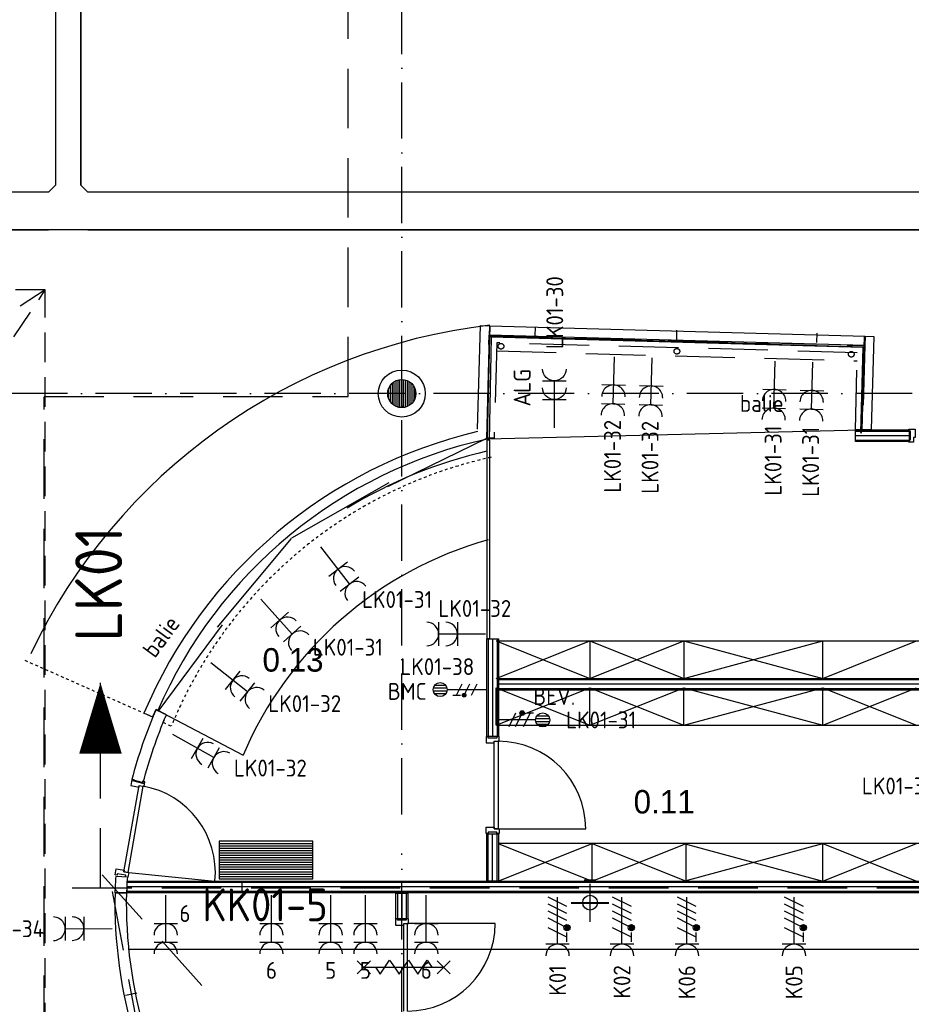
# Model space of a CAD drawing. Header units: millimetres. Extents: x 90707 to 259985, y -1262 to 84291.
# Tile 32 of 75: x 170076 to 179574, y 27899 to 38393. Entities that reach past the tile are written whole.
import ezdxf
from ezdxf.enums import TextEntityAlignment as Align

# ---------------------------------------------------------------- set-up
doc = ezdxf.new("R2010")
doc.units = ezdxf.units.MM
doc.header["$LTSCALE"] = 100
for name, pattern in [('B-SL0', [100000000.0, 0, -100000000.0]), ('DASHDOT', [9, 6, -1.5, 0, -1.5]), ('DASHED', [3, 1.5, -1.5]), ('HIDDEN', [9.525, 6.35, -3.175]), ('HIDDEN2', [4.7625, 3.175, -1.5875])]:
    doc.linetypes.add(name, pattern=pattern)
doc.layers.get('0').update_dxf_attribs({"linetype": 'CONTINUOUS'})
for name, color, linetype in [('AANSLWCD', 3, 'CONTINUOUS'), ('ABNSLWCD_ATTRIB', 2, 'CONTINUOUS'), ('AL$1----_ALGEMEEN', 7, 'CONTINUOUS'), ('AL$1----_TEKST', 7, 'CONTINUOUS'), ('AL$7----_STRAMIEN', 1, 'DASHDOT'), ('AL$8----_HULPKOLOM', 2, 'CONTINUOUS'), ('AL22----_BINNENWAND', 7, 'CONTINUOUS'), ('AL28----_KONSTRUKTIE', 3, 'CONTINUOUS'), ('AL32----_BINNENKOZ', 7, 'CONTINUOUS'), ('AL32----_DRAAIRICHTING', 1, 'CONTINUOUS'), ('AL65----_BEVEILIGING', 7, 'CONTINUOUS'), ('ALL-----_REFLIJNEN', 8, 'CONTINUOUS'), ('ALXAA---_GEWBETON', 12, 'CONTINUOUS'), ('BOUW', 8, 'CONTINUOUS'), ('EB62205-_ATTRIB', 2, 'CONTINUOUS'), ('EB62208-_ATTRIB', 2, 'CONTINUOUS'), ('EB63103-_ATTRIB', 2, 'CONTINUOUS'), ('EB63104-_ATTRIB', 2, 'CONTINUOUS'), ('EL62208-_KRACHT-WCD400', 3, 'CONTINUOUS'), ('EL63103-_LICHT-WCD230V', 3, 'CONTINUOUS'), ('EL63104-_LICHT-ASP230V', 3, 'CONTINUOUS'), ('EL6441--_DATACOM', 3, 'CONTINUOUS'), ('KABELGOOT', 8, 'CONTINUOUS'), ('LIJN050', 90, 'CONTINUOUS'), ('LIJN070', 130, 'CONTINUOUS'), ('LIJN18', 1, 'CONTINUOUS'), ('LIJN35', 4, 'CONTINUOUS'), ('MEUBILAIR', 6, 'CONTINUOUS'), ('MV-BINNENWANDEN', 1, 'CONTINUOUS'), ('TEKST50', 90, 'CONTINUOUS'), ('VOLGNUMMER', 7, 'CONTINUOUS')]:
    doc.layers.add(name, color=color, linetype=linetype)
doc.styles.add('1_8', font='ISO', dxfattribs={"height": 1.8})
doc.styles.add('2_0', font='iso', dxfattribs={"height": 200})
doc.styles.add('3_5', font='iso', dxfattribs={"height": 3.5})
doc.styles.add('BURO-025', font='BUROFONT.shx', dxfattribs={"height": 250})
doc.styles.add('MAATVOERING', font='iso.shx')
doc.styles.add('NORATT', font='isocp.shx')
doc.styles.get("Standard").update_dxf_attribs({"font": 'iso.shx'})

# ---------------------------------------------------------------- blocks, each defined once
blk = doc.blocks.new('ES3W2A')
for p, q in [((1.25, 2), (-1.25, 2)), ((0, 2), (0, -3)), ((1.25, 0), (-1.25, 0))]:
    blk.add_line(p, q)
for centre in [(0, 3.25), (0, 1.25)]:
    blk.add_arc(centre, 1.25, 180, 0)
at = {"style": '1_8'}
for tag, flags, p in [('VERMOGEN', 9, (-2.5, 5)), ('GROEP', 8, (0, 5)), ('SCHAK', 8, (2.5, 5)), ('GELIJK', 9, (5, 5)), ('KAST', 9, (7, 5)), ('TAL', 8, (2.5, 5))]:
    blk.add_attdef(tag, text='', height=1.8, rotation=90, dxfattribs=dict(at, flags=flags)).set_placement(p, align=Align.MIDDLE_CENTER)
at = {"style": '1_8', "width": 0.7, "flags": 8}
blk.add_attdef('DOEL', text='', height=1.8, rotation=90, dxfattribs=at).set_placement((-2.5, 5), align=Align.MIDDLE_LEFT)
at = {"style": '1_8', "flags": 9}
blk.add_attdef('M_CODE', text='', height=1.8, dxfattribs=at).set_placement((0, 0), align=Align.MIDDLE_CENTER)
blk = doc.blocks.new('ES3X2')
for p, q in [((-0.45, 1.4), (-0.45, 2.6)), ((-0.15, 1.27), (-0.15, 2.73)), ((0.15, 1.27), (0.15, 2.73)), ((0.45, 1.4), (0.45, 2.6)), ((0, 1.25), (0, -3))]:
    blk.add_line(p, q)
at = {"color": 210}
for p, q in [((-0.6, 0.65), (-0.6, -0.15)), ((-0.6, 0.25), (0.6, -0.35)), ((-0.72, -0.71), (-0.72, -0.39)), ((-0.64, -0.75), (-0.64, -0.35)), ((-0.6, -0.55), (0.6, -1.15)), ((-0.56, -0.75), (-0.56, -0.35)), ((-0.48, -0.71), (-0.48, -0.39)), ((-0.6, -1.35), (0.6, -1.95))]:
    blk.add_line(p, q, dxfattribs=at)
blk.add_circle((0, 2), 0.75)
blk.add_circle((-0.6, -0.55), 0.2, dxfattribs=at)
at = {"style": '1_8'}
for tag, flags, p in [('VERMOGEN', 9, (-2.5, 4.5)), ('GROEP', 8, (0, 4.5)), ('SCHAK', 8, (2.5, 4.5)), ('KAST', 9, (7, 4.5)), ('DOEL', 8, (-2.5, 1))]:
    blk.add_attdef(tag, text='', height=1.8, rotation=90, dxfattribs=dict(at, flags=flags)).set_placement(p, align=Align.MIDDLE_LEFT)
at = {"style": '1_8', "flags": 8}
blk.add_attdef('TAL', text='', height=1.8, rotation=90, dxfattribs=at).set_placement((2.5, 4.5), align=Align.MIDDLE_CENTER)
at = {"style": '1_8', "flags": 9}
blk.add_attdef('M_CODE', text='', height=1.8, dxfattribs=at).set_placement((0, 0), align=Align.MIDDLE_CENTER)
blk = doc.blocks.new('ES111261')
for p, q in [((-5, 1.75), (5, 1.75)), ((-5, 1.5), (5, 1.5)), ((-5, 1.25), (5, 1.25)), ((-5, 1), (5, 1)), ((-5, 0.75), (5, 0.75)), ((-5, 0.5), (5, 0.5)), ((-5, 0.25), (5, 0.25)), ((-5, 0), (5, 0)), ((-5, -0.25), (5, -0.25)), ((-5, -0.5), (5, -0.5)), ((-5, -0.75), (5, -0.75)), ((-5, -1), (5, -1)), ((-5, -1.25), (5, -1.25)), ((-5, -1.5), (5, -1.5)), ((-5, -1.75), (5, -1.75)), ((-5, -2), (5, -2))]:
    blk.add_line(p, q)
blk.add_lwpolyline([(-5, -2), (5, -2), (5, 2), (-5, 2)], close=True)
for tag, height, style, flags, p in [('GROEPI', 1.8, '1_8', 9, (0, 9.5)), ('GROEP', 1.8, '1_8', 8, (0, 7.5)), ('CODE', 3.5, '3_5', 8, (0, 4.5)), ('M_CODE', 1.8, '1_8', 9, (0, 0)), ('KAST', 1.8, '1_8', 9, (0, -3.5)), ('VERMOGEN', 1.8, '1_8', 9, (0, -5.5)), ('DOEL', 1.8, '1_8', 9, (0, -7.5)), ('VERMOGENI', 1.8, '1_8', 9, (0, -9.5)), ('DOELI', 1.8, '1_8', 9, (0, -11.5))]:
    blk.add_attdef(tag, text='', height=height, dxfattribs=dict(style=style, flags=flags)).set_placement(p, align=Align.MIDDLE_CENTER)
at = {"style": '1_8', "flags": 9}
blk.add_attdef('RUIMTE', text='', height=1.8, dxfattribs=at).set_placement((0, -9.5), align=Align.MIDDLE)
blk = doc.blocks.new('ES2W4A')
at = {"color": 0, "ltscale": 0.5}
for p, q in [((-1.25, 2), (1.25, 2)), ((0, 2), (0, -3))]:
    blk.add_line(p, q, dxfattribs=at)
at = {"color": 0}
for p, q in [((-1.25, 2), (1.25, 2)), ((0, 2), (0, -3))]:
    blk.add_line(p, q, dxfattribs=at)
at = {"color": 1, "ltscale": 0.5}
for p, q in [((-1, 1.75), (-1, 0.75)), ((-1, 1.25), (1, 0.25)), ((-1.2, -0.02), (-1.2, 0.52)), ((-1.07, -0.08), (-1.07, 0.58)), ((-1, 0.25), (1, -0.75)), ((-0.93, -0.08), (-0.93, 0.58)), ((-0.8, -0.02), (-0.8, 0.52)), ((-1, -0.5), (1, -1.5)), ((-1, -1.25), (1, -2.25)), ((-1, -2), (1, -3))]:
    blk.add_line(p, q, dxfattribs=at)
at = {"color": 1}
for p, q in [((-1, 1.75), (-1, 0.75)), ((-1, 1.25), (1, 0.25)), ((-1.2, -0.02), (-1.2, 0.52)), ((-1.07, -0.08), (-1.07, 0.58)), ((-1, 0.25), (1, -0.75)), ((-0.93, -0.08), (-0.93, 0.58)), ((-0.8, -0.02), (-0.8, 0.52)), ((-1, -0.5), (1, -1.5)), ((-1, -1.25), (1, -2.25)), ((-1, -2), (1, -3))]:
    blk.add_line(p, q, dxfattribs=at)
at = {"color": 1, "ltscale": 0.5}
blk.add_circle((-1, 0.25), 0.333, dxfattribs=at)
at = {"color": 1}
blk.add_circle((-1, 0.25), 0.333, dxfattribs=at)
at = {"color": 0, "ltscale": 0.5}
blk.add_arc((0, 3.25), 1.25, 180, 0, dxfattribs=at)
at = {"color": 0}
blk.add_arc((0, 3.25), 1.25, 180, 0, dxfattribs=at)
at = {"ltscale": 0.5, "style": 'NORATT'}
for tag, flags, p in [('VERMOGEN', 9, (-3.75, 4.25)), ('GROEP', 8, (1.25, 4.25)), ('DOEL', 8, (-1.25, 4.25)), ('KAST', 9, (3.75, 4.25)), ('TAL', 8, (-3.75, 4.25))]:
    blk.add_attdef(tag, text='', height=1.8, rotation=90, dxfattribs=dict(at, flags=flags)).set_placement(p, align=Align.MIDDLE_LEFT)
at = {"style": '1_8'}
for tag, flags, p in [('VERMOGEN', 9, (-3.75, 4.25)), ('GROEP', 8, (1.25, 4.25)), ('DOEL', 8, (-1.25, 4.25)), ('KAST', 9, (3.75, 4.25)), ('TAL', 8, (-3.75, 4.25))]:
    blk.add_attdef(tag, text='', height=1.8, rotation=90, dxfattribs=dict(at, flags=flags)).set_placement(p, align=Align.MIDDLE_LEFT)
at = {"color": 0, "ltscale": 0.5, "style": 'NORATT', "width": 0.7, "flags": 8}
blk.add_attdef('SCHAK', text='', height=1.8, rotation=90, dxfattribs=at).set_placement((3.75, 4.25), align=Align.MIDDLE_LEFT)
at = {"color": 0, "style": '1_8', "width": 0.7, "flags": 8}
blk.add_attdef('SCHAK', text='', height=1.8, rotation=90, dxfattribs=at).set_placement((3.75, 4.25), align=Align.MIDDLE_LEFT)
at = {"ltscale": 0.5, "style": 'NORATT', "flags": 9}
blk.add_attdef('GELIJK', text='', height=1.8, rotation=90, dxfattribs=at).set_placement((5, 5), align=Align.MIDDLE_CENTER)
at = {"style": '1_8', "flags": 9}
blk.add_attdef('GELIJK', text='', height=1.8, rotation=90, dxfattribs=at).set_placement((5, 5), align=Align.MIDDLE_CENTER)
at = {"ltscale": 0.5, "style": 'NORATT', "flags": 9}
blk.add_attdef('M_CODE', text='', height=1.8, dxfattribs=at).set_placement((0, 0), align=Align.MIDDLE_CENTER)
at = {"style": '1_8', "flags": 9}
blk.add_attdef('M_CODE', text='', height=1.8, dxfattribs=at).set_placement((0, 0), align=Align.MIDDLE_CENTER)
blk = doc.blocks.new('ES3X5')
at = {"color": 0, "ltscale": 0.5}
for p, q in [((-0.45, 1.4), (-0.45, 2.6)), ((-0.15, 1.27), (-0.15, 2.73)), ((0.15, 1.27), (0.15, 2.73)), ((0.45, 1.4), (0.45, 2.6)), ((0, 1.25), (0, -3))]:
    blk.add_line(p, q, dxfattribs=at)
at = {"color": 0}
for p, q in [((-0.45, 1.4), (-0.45, 2.6)), ((-0.15, 1.27), (-0.15, 2.73)), ((0.15, 1.27), (0.15, 2.73)), ((0.45, 1.4), (0.45, 2.6)), ((0, 1.25), (0, -3))]:
    blk.add_line(p, q, dxfattribs=at)
at = {"color": 1, "ltscale": 0.5}
for p, q in [((-0.88, -0.38), (-0.88, 0.01)), ((-0.78, -0.42), (-0.78, 0.06)), ((-0.73, 1.04), (-0.73, 0.3)), ((-0.73, 0.67), (0.73, -0.07)), ((-0.69, -0.42), (-0.69, 0.06)), ((-0.59, -0.38), (-0.59, 0.01)), ((-0.73, -0.18), (0.73, -0.92)), ((-0.73, -0.88), (0.73, -1.62))]:
    blk.add_line(p, q, dxfattribs=at)
at = {"color": 1}
for p, q in [((-0.88, -0.38), (-0.88, 0.01)), ((-0.78, -0.42), (-0.78, 0.06)), ((-0.73, 1.04), (-0.73, 0.3)), ((-0.73, 0.67), (0.73, -0.07)), ((-0.69, -0.42), (-0.69, 0.06)), ((-0.59, -0.38), (-0.59, 0.01)), ((-0.73, -0.18), (0.73, -0.92)), ((-0.73, -0.88), (0.73, -1.62))]:
    blk.add_line(p, q, dxfattribs=at)
at = {"color": 0, "ltscale": 0.5}
blk.add_circle((0, 2), 0.75, dxfattribs=at)
at = {"color": 0}
blk.add_circle((0, 2), 0.75, dxfattribs=at)
at = {"color": 1, "ltscale": 0.5}
blk.add_circle((-0.73, -0.18), 0.245, dxfattribs=at)
at = {"color": 1}
blk.add_circle((-0.73, -0.18), 0.245, dxfattribs=at)
at = {"ltscale": 0.5, "style": 'NORATT'}
for tag, flags, p in [('VERMOGEN', 9, (-2.5, 4.5)), ('GROEP', 8, (0, 4.5)), ('SCHAK', 8, (2.5, 4.5)), ('KAST', 9, (7, 4.5)), ('DOEL', 8, (-2.5, 1))]:
    blk.add_attdef(tag, text='', height=1.8, rotation=90, dxfattribs=dict(at, flags=flags)).set_placement(p, align=Align.MIDDLE_LEFT)
at = {"style": '1_8'}
for tag, flags, p in [('VERMOGEN', 9, (-2.5, 4.5)), ('GROEP', 8, (0, 4.5)), ('SCHAK', 8, (2.5, 4.5)), ('KAST', 9, (7, 4.5)), ('DOEL', 8, (-2.5, 1))]:
    blk.add_attdef(tag, text='', height=1.8, rotation=90, dxfattribs=dict(at, flags=flags)).set_placement(p, align=Align.MIDDLE_LEFT)
at = {"ltscale": 0.5, "style": 'NORATT'}
for tag, flags, p in [('GELIJK', 9, (5, 4.5)), ('TAL', 8, (2.5, 4.5))]:
    blk.add_attdef(tag, text='', height=1.8, rotation=90, dxfattribs=dict(at, flags=flags)).set_placement(p, align=Align.MIDDLE_CENTER)
at = {"style": '1_8'}
for tag, flags, p in [('GELIJK', 9, (5, 4.5)), ('TAL', 8, (2.5, 4.5))]:
    blk.add_attdef(tag, text='', height=1.8, rotation=90, dxfattribs=dict(at, flags=flags)).set_placement(p, align=Align.MIDDLE_CENTER)
at = {"ltscale": 0.5, "style": 'NORATT', "flags": 9}
blk.add_attdef('M_CODE', text='', height=1.8, dxfattribs=at).set_placement((0, 0), align=Align.MIDDLE_CENTER)
at = {"style": '1_8', "flags": 9}
blk.add_attdef('M_CODE', text='', height=1.8, dxfattribs=at).set_placement((0, 0), align=Align.MIDDLE_CENTER)
blk = doc.blocks.new('EH100000')
at = {"linetype": 'ByBlock'}
for p, q in [((1, 0.5), (0, 0.5)), ((1, 0.5, 1), (0, 0.5, 1)), ((0, -0.5, 1), (1, -0.5, 1)), ((1, -0.5), (0, -0.5))]:
    blk.add_line(p, q, dxfattribs=at)
at = {"linetype": 'ByBlock', "invisible_edges": 15}
for points in [[(1, -0.5), (0, -0.5), (0, 0.5), (1, 0.5)], [(0, 0.5), (1, 0.5), (1, 0.5, 1), (0, 0.5, 1)], [(0, -0.5, 1), (1, -0.5, 1), (1, -0.5), (0, -0.5)]]:
    blk.add_3dface(points, dxfattribs=at)
at = {"linetype": 'ByBlock', "style": '2_0', "flags": 8}
blk.add_attdef('FUNCTIE', text='', height=0.5, dxfattribs=at).set_placement((0.5, 0), align=Align.MIDDLE)
at = {"linetype": 'ByBlock', "flags": 9}
blk.add_attdef('SCHOT', text='', height=0.5, dxfattribs=at).set_placement((0.5, 0), align=Align.MIDDLE)
blk = doc.blocks.new('KG3IFI')
at = {"linetype": 'B-SL0'}
for p, q in [((-210, 200), (-210, -200)), ((210, -200), (210, 200)), ((-135, -275), (135, -275))]:
    blk.add_line(p, q, dxfattribs=at)
at = {"linetype": 'ByBlock'}
for points in [[(-210, 200), (0, 200), (0, 200), (210, 200)], [(-135, -275), (-135, -275), (-210, -200), (-210, -200)], [(210, -200), (210, -200), (135, -275), (135, -275)]]:
    blk.add_lwpolyline(points, dxfattribs=at)
at = {"flags": 3}
blk.add_attdef('HULPSTUK', (0, 0), '', height=1, rotation=180, dxfattribs=at)
blk = doc.blocks.new('A$Cca306792')
at = {"layer": 'AL$1----_ALGEMEEN', "color": 8}
for p, q in [((84056, 32135), (89513, 32135)), ((89513, 30875), (84056, 30875)), ((84513, 30475), (89513, 30475)), ((80098, 30350), (79973, 30350))]:
    blk.add_line(p, q, dxfattribs=at)
for points in [[(83836, 35290), (83866, 36395), (83966, 36392), (83933, 35195), (83933, 35195)], [(83942, 35176), (83962, 35175), (83983, 36272)], [(83943, 35185), (83965, 36271)], [(83960, 36278), (84958, 36251)], [(83965, 36282), (85580, 36238)], [(83982, 36273), (87940, 36163), (87916, 35254), (87930, 35253)], [(84958, 36256), (85956, 36228)], [(85956, 36228), (86954, 36201)], [(86954, 36196), (87951, 36168)], [(87923, 35255), (87945, 36161)], [(83930, 35193), (82876, 34676)], [(81858, 34131), (82894, 34723)], [(81848, 34125), (81062, 33179)], [(80434, 32282), (81118, 33207)], [(84033, 33035), (89513, 33035)], [(86033, 33035), (87513, 32635)], [(86033, 32635), (87513, 33035)], [(87513, 32635), (87513, 33035)], [(84033, 32135), (84033, 32535)], [(86033, 32135), (87513, 32535)], [(86033, 32535), (87513, 32135)], [(87513, 32135), (87513, 32535)], [(80282, 32264), (80373, 32225), (80410, 32304), (80431, 32293)], [(80410, 32304), (81337, 31816)], [(86033, 30875), (87513, 30475)], [(86033, 30475), (87513, 30875)]]:
    blk.add_lwpolyline(points, dxfattribs=at)
at = {"layer": 'AL$1----_ALGEMEEN', "color": 8, "linetype": 'DASHED', "ltscale": 0.2}
blk.add_lwpolyline([(79012, 32828), (80373, 32225), (80410, 32304), (80520, 32246), (80485, 32167), (80572, 32126)], dxfattribs=at)
at = {"layer": 'AL$1----_ALGEMEEN', "color": 8, "linetype": 'Continuous'}
for points in [[(80152, 31558), (80274, 31526, -0.035571), (80520, 32246), (80410, 32304, 0.036145)], [(80098, 30350, 0.97002), (80099, 30350, -0.007752), (80108, 30516), (79981, 30525, 0.00799), (79972, 30350)], [(80180, 28809), (80300, 28842, -0.07751), (80098, 30350), (79973, 30350, 0.077269)]]:
    blk.add_lwpolyline(points, format="xyb", close=True, dxfattribs=at)
at = {"layer": 'AL$1----_ALGEMEEN', "color": 8}
for centre, radius, start, end in [((85011, 30267), 5134, 103.257, 157.1092), ((85011, 30310), 4992, 102.4338, 156.6049), ((85028, 30247), 4931, 102.7973, 121.5551), ((85033, 30245), 4016, 105.6722, 156.9723)]:
    blk.add_arc(centre, radius, start, end, dxfattribs=at)
at = {"layer": 'AL$1----_ALGEMEEN', "color": 8, "linetype": 'DASHED', "ltscale": 0.2}
blk.add_arc((85015, 30302), 4802, 102.4595, 157.6759, dxfattribs=at)
at = {"layer": 'AL$7----_STRAMIEN', "color": 1}
for p, q in [((83028, 31186), (83028, 62970)), ((83028, 5550), (83028, 30767))]:
    blk.add_line(p, q, dxfattribs=at)
blk.add_lwpolyline([(101068, 35670), (52728, 35670), (28083, 35670)], dxfattribs=at)
at = {"layer": 'AL$8----_HULPKOLOM', "color": 8}
blk.add_circle((83028, 35670), 250, dxfattribs=at)
blk.add_arc((84682, 30229), 6210, 96.6274, 154.5485, dxfattribs=at)
at = {"layer": 'AL22----_BINNENWAND', "color": 8}
for p, q in [((80101, 30475), (89494, 30475)), ((80101, 30350), (80101, 30475)), ((81326, 30345), (81326, 30470)), ((85095, 30483), (84970, 30483)), ((89494, 30350), (80101, 30350)), ((82966, 30073), (82966, 30345)), ((82966, 30345), (83091, 30345)), ((83091, 30345), (83091, 30073)), ((83091, 30073), (82966, 30073)), ((80205, 29280), (80083, 29256))]:
    blk.add_line(p, q, dxfattribs=at)
at = {"layer": 'AL22----_BINNENWAND', "color": 8, "linetype": 'Continuous'}
for p, q in [((89494, 30460), (80101, 30460)), ((89494, 30365), (80101, 30365)), ((82981, 30345), (82981, 30073)), ((83076, 30345), (83076, 30073))]:
    blk.add_line(p, q, dxfattribs=at)
at = {"layer": 'AL22----_BINNENWAND', "color": 8}
for points in [[(87861, 35285), (88432, 35285), (88432, 35160), (87861, 35160)], [(83935, 35174), (83935, 33059), (83967, 33059), (83967, 35174)], [(84058, 33058), (84058, 32015), (83933, 32015), (83933, 33058)], [(89494, 32510), (84058, 32510), (84058, 32635), (89494, 32635)], [(83933, 30475), (83933, 30979), (84058, 30979), (84058, 30475)]]:
    blk.add_lwpolyline(points, close=True, dxfattribs=at)
at = {"layer": 'AL22----_BINNENWAND', "color": 8, "linetype": 'Continuous'}
for points in [[(87861, 35270), (88432, 35270)], [(87861, 35175), (88432, 35175)], [(83948, 33058), (83948, 32015)], [(84043, 33058), (84043, 32015)], [(89494, 32620), (84058, 32620)], [(89494, 32525), (84058, 32525)], [(83948, 30475), (83948, 30979)], [(84043, 30475), (84043, 30979)]]:
    blk.add_lwpolyline(points, dxfattribs=at)
at = {"layer": 'AL28----_KONSTRUKTIE', "color": 8}
blk.add_circle((83028, 35670), 150, dxfattribs=at)
at = {"layer": 'AL32----_BINNENKOZ', "color": 8, "linetype": 'HIDDEN2'}
for p, q in [((79230, 36774), (53117, 36775)), ((79230, 36774), (56068, 21985)), ((62473, 11736), (79230, 36774)), ((79230, 11716), (79230, 36774))]:
    blk.add_line(p, q, dxfattribs=at)
at = {"layer": 'AL32----_BINNENKOZ', "color": 8}
for p, q in [((83926, 32015), (83926, 31948)), ((83948, 32015), (83926, 32015)), ((83948, 31999), (83948, 32015)), ((84040, 32015), (84040, 31999)), ((84065, 32015), (84040, 32015)), ((84065, 31965), (84065, 32015)), ((83926, 31948), (84014, 31948)), ((84040, 31999), (83948, 31999)), ((84014, 31031), (84014, 31965)), ((84014, 31965), (84054, 31965)), ((84014, 31965), (84065, 31965)), ((84014, 31948), (84014, 31965)), ((84054, 31965), (84054, 31031)), ((83926, 31048), (84014, 31048)), ((83926, 30981), (83926, 31048)), ((83948, 30981), (83926, 30981)), ((83948, 30997), (83948, 30981)), ((84040, 30997), (83948, 30997)), ((84014, 31048), (84014, 31031)), ((84054, 31031), (84014, 31031)), ((84014, 31031), (84065, 31031)), ((84040, 30981), (84040, 30997)), ((84065, 30981), (84040, 30981)), ((84065, 31031), (84065, 30981)), ((82983, 30073), (82961, 30073)), ((82961, 30073), (82961, 30006)), ((82983, 30057), (82983, 30073)), ((83075, 30057), (82983, 30057)), ((83049, 30006), (83049, 30023)), ((83049, 30023), (83100, 30023)), ((83049, 29089), (83049, 30023)), ((83100, 30073), (83075, 30073)), ((83075, 30073), (83075, 30057)), ((83089, 29089), (83089, 30023)), ((83100, 30023), (83100, 30073)), ((82961, 30006), (83049, 30006))]:
    blk.add_line(p, q, dxfattribs=at)
blk.add_lwpolyline([(88430, 35152), (88430, 35177), (88446, 35177), (88446, 35269), (88430, 35269), (88430, 35291), (88497, 35291), (88497, 35203), (88480, 35203), (88480, 35152), (88430, 35152)], dxfattribs=at)
at = {"layer": 'AL32----_DRAAIRICHTING', "color": 8}
for p, q in [((80159, 31548), (80279, 31516)), ((84054, 31031), (84988, 31031)), ((84023, 30023), (83089, 30023))]:
    blk.add_line(p, q, dxfattribs=at)
blk.add_lwpolyline([(80232, 31493), (80271, 31486), (80108, 30567), (80068, 30574)], close=True, dxfattribs=at)
for points in [[(80291, 31534), (80266, 31538), (80264, 31522), (80173, 31538), (80176, 31554), (80154, 31558), (80142, 31492), (80229, 31477), (80232, 31493), (80282, 31484), (80291, 31534)], [(80110, 30516), (80085, 30520), (80088, 30536), (79997, 30552), (79995, 30536), (79973, 30540), (79985, 30606), (80071, 30590), (80068, 30574), (80119, 30565), (80110, 30516)]]:
    blk.add_lwpolyline(points, dxfattribs=at)
for centre, start, end in [((84054, 31031), 0, 90), ((80108, 30567), 354.3782, 79.9051), ((83089, 30023), 270, 0)]:
    blk.add_arc(centre, 934, start, end, dxfattribs=at)
at = {"layer": 'AL65----_BEVEILIGING', "color": 8, "linetype": 'Continuous'}
for p, q in [((82554, 29626), (82694, 29486)), ((82554, 29486), (82694, 29626)), ((82799, 29481), (82899, 29631)), ((82899, 29631), (82949, 29556)), ((82999, 29481), (83099, 29631)), ((83099, 29631), (83149, 29556)), ((83199, 29481), (83299, 29631)), ((83299, 29631), (83349, 29556)), ((83404, 29626), (83544, 29486)), ((83404, 29486), (83544, 29626)), ((82624, 29556), (83474, 29556)), ((82749, 29556), (82799, 29481)), ((82949, 29556), (82999, 29481)), ((83149, 29556), (83199, 29481))]:
    blk.add_line(p, q, dxfattribs=at)
at = {"layer": 'ALL-----_REFLIJNEN', "color": 8, "linetype": 'Continuous'}
for p, q in [((89494, 30413), (80101, 30413)), ((83028, 30345), (83028, 30073))]:
    blk.add_line(p, q, dxfattribs=at)
for points in [[(87861, 35223), (88432, 35223)], [(83996, 33058), (83996, 32015)], [(89494, 32573), (84058, 32573)], [(83996, 30475), (83996, 30979)]]:
    blk.add_lwpolyline(points, dxfattribs=at)
at = {"layer": 'ALXAA---_GEWBETON', "color": 8}
for p, q in [((82948, 35543), (82948, 35796)), ((82968, 35532), (82968, 35807)), ((82988, 35525), (82988, 35814)), ((83008, 35521), (83008, 35818)), ((83028, 35520), (83028, 35820)), ((83048, 35521), (83048, 35818)), ((83068, 35525), (83068, 35814)), ((83088, 35532), (83088, 35807)), ((83108, 35543), (83108, 35796)), ((82888, 35616), (82888, 35723)), ((82908, 35580), (82908, 35760)), ((82928, 35558), (82928, 35781)), ((83128, 35558), (83128, 35781)), ((83148, 35580), (83148, 35760)), ((83168, 35616), (83168, 35723))]:
    blk.add_line(p, q, dxfattribs=at)
at = {"layer": 'LIJN18', "color": 6}
for p, q in [((84450, 36281), (84453, 36381)), ((87450, 36213), (87452, 36313))]:
    blk.add_line(p, q, dxfattribs=at)
at = {"layer": 'LIJN18', "color": 8}
blk.add_line((85957, 36247), (85960, 36347), dxfattribs=at)
at = {"layer": 'LIJN18', "color": 8, "linetype": 'HIDDEN'}
for p, q in [((83956, 36192), (83958, 36292)), ((87950, 36202), (87947, 36102)), ((84037, 36124), (87879, 36019))]:
    blk.add_line(p, q, dxfattribs=at)
blk.add_lwpolyline([(83933, 35192), (83963, 36292), (87962, 36182), (87937, 35283), (87862, 35284), (87881, 36105), (84040, 36211), (84012, 35194), (83933, 35195)], dxfattribs=at)
at = {"layer": 'LIJN35', "color": 8}
for p, q in [((83933, 35192), (83963, 36292)), ((87954, 36182), (87930, 35282)), ((83936, 35186), (87930, 35282))]:
    blk.add_line(p, q, dxfattribs=at)
for points in [[(83963, 36292), (83966, 36392), (87964, 36282), (87962, 36182), (83963, 36292)], [(87930, 35282), (87957, 36282), (88057, 36279), (88030, 35287), (87930, 35282)], [(80119, 30565), (81037, 30475)]]:
    blk.add_lwpolyline(points, dxfattribs=at)
at = {"layer": 'LIJN35', "color": 8, "linetype": 'HIDDEN'}
for centre in [(84085, 36174), (85959, 36121), (87817, 36089)]:
    blk.add_circle(centre, 30, dxfattribs=at)
at = {"layer": 'MEUBILAIR', "color": 8}
for p, q in [((84033, 32635), (85033, 33035)), ((84033, 33035), (85033, 32635)), ((85033, 33035), (85033, 32635)), ((85033, 32635), (86033, 33035)), ((85033, 33035), (86033, 32635)), ((86033, 33035), (86033, 32635)), ((87513, 32635), (88513, 33035)), ((84033, 32135), (85033, 32535)), ((84033, 32535), (85033, 32135)), ((85033, 32135), (86033, 32535)), ((85033, 32535), (86033, 32135)), ((85033, 32135), (85033, 32535)), ((86033, 32135), (86033, 32535)), ((87513, 32535), (88513, 32135)), ((87513, 32135), (88513, 32535)), ((84056, 30875), (85056, 30475)), ((84056, 30475), (85056, 30875)), ((85056, 30475), (85056, 30875)), ((85056, 30875), (86056, 30475)), ((85056, 30475), (86056, 30875)), ((86056, 30475), (86056, 30875)), ((87513, 30475), (88513, 30875)), ((87513, 30875), (88513, 30475)), ((84198, 30475), (89092, 30475)), ((80112, 29750), (89492, 29750))]:
    blk.add_line(p, q, dxfattribs=at)
blk.add_lwpolyline([(87513, 30475), (87513, 30875)], dxfattribs=at)
at = {"layer": 'MV-BINNENWANDEN', "color": 8}
for p, q in [((85033, 30444), (85033, 30044)), ((85033, 30439), (85033, 30039)), ((84834, 30240), (85234, 30240))]:
    blk.add_line(p, q, dxfattribs=at)
blk.add_lwpolyline([(84834, 30245), (85234, 30245)], dxfattribs=at)
blk.add_circle((85034, 30245), 78.9, dxfattribs=at)
at = {"layer": 'KABELGOOT', "xscale": 20309.99999999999, "yscale": 270, "zscale": 60, "rotation": 90}
blk.add_blockref('EH100000', (79473, 37891), dxfattribs=at)
at = {"layer": 'KABELGOOT', "rotation": 180}
blk.add_blockref('KG3IFI', (79473, 37616), dxfattribs=at)
at = {"layer": 'KABELGOOT', "yscale": 400, "zscale": 60}
for p, xscale in [((64779, 37616), 14483.83556155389), ((79683, 37616), 10626.96679995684)]:
    blk.add_blockref('EH100000', p, dxfattribs=dict(at, xscale=xscale))
at = {"layer": 'AL$1----_TEKST', "color": 8}
blk.add_text('balie', height=180, dxfattribs=at).set_placement((86631, 35475))
blk.add_text('balie', height=180, rotation=53.7761, dxfattribs=at).set_placement((80398, 32841))
at = {"layer": 'BOUW', "style": 'BURO-025'}
for s, p in [('0.13', (81544, 32707)), ('0.11', (85498, 31195))]:
    blk.add_text(s, height=250, dxfattribs=at).set_placement(p)
at = {"layer": 'VOLGNUMMER', "color": 252, "linetype": 'ByBlock'}
for tag, p in [('0.28', (16187, 74214)), ('0.16', (78893, 73105)), ('0.17', (62961, 72994)), ('0.29', (35887, 72529)), ('0.18', (53124, 64542)), ('0.701', (85482, 63517)), ('0.32', (36092, 63166)), ('0.30', (29366, 63128)), ('0.12', (90689, 63024)), ('0.29A', (33165, 62745)), ('0.30', (38191, 61494)), ('0.27', (17657, 61363)), ('0.19', (61479, 61433)), ('0.14', (89762, 60088)), ('0.33', (45869, 59450)), ('0.15', (73454, 57402)), ('0.801', (112714, 57073)), ('0.25', (28058, 57013)), ('0.18A', (61029, 56759)), ('0.26A', (36299, 54851)), ('0.20', (60895, 53506)), ('0.800', (90980, 50804)), ('0.25A', (73288, 48435)), ('0.300', (94483, 48257)), ('0.21', (58702, 48178)), ('0.24', (35041, 47783)), ('0.102', (87631, 47613)), ('0.203', (95795, 46197)), ('0.26', (18559, 46119)), ('0.802', (68387, 42721)), ('0.204', (95497, 42149)), ('0.07B', (66790, 38909)), ('0.702', (95327, 36513))]:
    blk.add_attdef(tag, text='', height=250, dxfattribs=at).set_placement(p, align=Align.MIDDLE_CENTER)
at = {"layer": 'VOLGNUMMER', "color": 8, "linetype": 'ByBlock'}
blk.add_attdef('0.600', text='', height=250, dxfattribs=at).set_placement((96800, 48300), align=Align.MIDDLE_CENTER)

msp = doc.modelspace()

# ---------------------------------------------------------------- linework, layer by layer
at = {"layer": 'LIJN050'}
msp.add_lwpolyline([(170936, 31326, 0, 453, 0), (170936, 30572, 453, 453, 0)], format="xyseb", dxfattribs=at)
at = {"layer": 'LIJN070', "linetype": 'HIDDEN'}
for p, q in [((173575, 34378), (173575, 78198)), ((170337, 34378), (173575, 34378)), ((170337, 5663), (170337, 34373)), ((170936, 29140), (170936, 31326)), ((170955, 29280), (172116, 27989)), ((170636, 29141), (180607, 29141)), ((171357, 27541), (171057, 29141))]:
    msp.add_line(p, q, dxfattribs=at)

# ---------------------------------------------------------------- block references
at = {"layer": 'AANSLWCD'}
ref = msp.add_blockref('ES3W2A', (175771, 34344), dxfattribs=dict(at, xscale=-100, yscale=100, zscale=100))
ref.add_attrib('DOEL', 'ALG', dxfattribs={"layer": 'ABNSLWCD_ATTRIB', "color": 1, "height": 180, "rotation": 90, "style": '1_8', "flags": 8}).set_placement((175428, 34670), align=Align.MIDDLE_RIGHT)
ref.add_attrib('GROEP', 'LK01-30', dxfattribs={"layer": 'ABNSLWCD_ATTRIB', "color": 1, "height": 180, "rotation": 90, "style": '1_8', "flags": 8}).set_placement((175776, 35659), align=Align.MIDDLE_RIGHT)
ref = msp.add_blockref('ES3W2A', (173467, 32538), dxfattribs=dict(at, xscale=100.0000000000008, yscale=100.0000000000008, zscale=100.0000000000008, rotation=217.5719530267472))
ref.add_attrib('GROEP', 'LK01-31', dxfattribs={"layer": 'ABNSLWCD_ATTRIB', "color": 1, "height": 180, "style": '1_8', "flags": 8}).set_placement((174470, 32213), align=Align.MIDDLE_RIGHT)
ref = msp.add_blockref('ES3W2A', (172845, 31994), dxfattribs=dict(at, xscale=99.99999999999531, yscale=99.99999999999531, zscale=99.99999999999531, rotation=222.1418755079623))
ref.add_attrib('GROEP', 'LK01-31', dxfattribs={"layer": 'ABNSLWCD_ATTRIB', "color": 1, "height": 180, "style": '1_8', "flags": 8}).set_placement((173945, 31705), align=Align.MIDDLE_RIGHT)
ref = msp.add_blockref('ES3W2A', (174739, 31846), dxfattribs=dict(at, xscale=100, yscale=100, zscale=100, rotation=90))
ref.add_attrib('GROEP', 'LK01-32', dxfattribs={"layer": 'ABNSLWCD_ATTRIB', "color": 1, "height": 180, "style": '1_8', "flags": 8}).set_placement((175312, 32118), align=Align.MIDDLE_RIGHT)
ref = msp.add_blockref('ES3W2A', (172346, 31352), dxfattribs=dict(at, xscale=99.99999999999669, yscale=99.99999999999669, zscale=99.99999999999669, rotation=231.5952124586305))
ref.add_attrib('GROEP', 'LK01-32', dxfattribs={"layer": 'ABNSLWCD_ATTRIB', "color": 1, "height": 180, "style": '1_8', "flags": 8}).set_placement((173500, 31104), align=Align.MIDDLE_RIGHT)
ref = msp.add_blockref('ES3X2', (174755, 31253), dxfattribs=dict(at, xscale=100, yscale=100, zscale=100, rotation=90))
ref.add_attrib('DOEL', 'BMC', dxfattribs={"layer": 'ABNSLWCD_ATTRIB', "color": 1, "height": 180, "style": '1_8', "flags": 8}).set_placement((174409, 31234), align=Align.MIDDLE_RIGHT)
ref.add_attrib('GROEP', 'LK01-38', dxfattribs={"layer": 'ABNSLWCD_ATTRIB', "color": 1, "height": 180, "style": '1_8', "flags": 8}).set_placement((174918, 31498), align=Align.MIDDLE_RIGHT)
ref = msp.add_blockref('ES3W2A', (171969, 30627), dxfattribs=dict(at, xscale=99.99999999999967, yscale=99.99999999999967, zscale=99.99999999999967, rotation=240.5602004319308))
ref.add_attrib('GROEP', 'LK01-32', dxfattribs={"layer": 'ABNSLWCD_ATTRIB', "color": 1, "height": 180, "style": '1_8', "flags": 8}).set_placement((173134, 30417), align=Align.MIDDLE_RIGHT)
ref = msp.add_blockref('ES111261', (172700, 29438), dxfattribs=dict(at, xscale=100, yscale=100, zscale=100))
ref.add_attrib('CODE', 'KK01-5', dxfattribs={"layer": 'EB62205-_ATTRIB', "color": 3, "height": 350, "style": '3_5', "flags": 8}).set_placement((172689, 28959), align=Align.MIDDLE_CENTER)
ref = msp.add_blockref('ES3W2A', (170760, 28706), dxfattribs=dict(at, xscale=100, yscale=100, zscale=100, rotation=90.17077678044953))
ref.add_attrib('GROEP', 'LK01-34', dxfattribs={"layer": 'ABNSLWCD_ATTRIB', "color": 1, "height": 180, "rotation": 0.1708, "style": '1_8', "flags": 8}).set_placement((170335, 28705), align=Align.MIDDLE_RIGHT)
at = {"layer": 'EL62208-_KRACHT-WCD400'}
ref = msp.add_blockref('ES2W4A', (175806, 28741), dxfattribs=dict(at, xscale=100, yscale=100, zscale=100, rotation=180))
ref.add_attrib('GROEP', 'K01', dxfattribs={"layer": 'EB62208-_ATTRIB', "color": 1, "height": 180, "rotation": 90, "style": '1_8', "flags": 8}).set_placement((175806, 28316), align=Align.MIDDLE_RIGHT)
ref = msp.add_blockref('ES2W4A', (176492, 28741), dxfattribs=dict(at, xscale=100, yscale=100, zscale=100, rotation=180))
ref.add_attrib('GROEP', 'K02', dxfattribs={"layer": 'EB62208-_ATTRIB', "color": 1, "height": 180, "rotation": 90, "style": '1_8', "flags": 8}).set_placement((176492, 28316), align=Align.MIDDLE_RIGHT)
ref = msp.add_blockref('ES2W4A', (177184, 28741), dxfattribs=dict(at, xscale=100, yscale=100, zscale=100, rotation=180))
ref.add_attrib('GROEP', 'K06', dxfattribs={"layer": 'EB62208-_ATTRIB', "color": 1, "height": 180, "rotation": 90, "style": '1_8', "flags": 8}).set_placement((177184, 28316), align=Align.MIDDLE_RIGHT)
ref = msp.add_blockref('ES2W4A', (178325, 28741), dxfattribs=dict(at, xscale=100, yscale=100, zscale=100, rotation=180))
ref.add_attrib('GROEP', 'K05', dxfattribs={"layer": 'EB62208-_ATTRIB', "color": 1, "height": 180, "rotation": 90, "style": '1_8', "flags": 8}).set_placement((178325, 28316), align=Align.MIDDLE_RIGHT)
at = {"layer": 'EL63103-_LICHT-WCD230V'}
ref = msp.add_blockref('ES3W2A', (176404, 34500), dxfattribs=dict(at, xscale=99.99999999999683, yscale=99.99999999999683, zscale=99.99999999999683, rotation=178.4298883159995))
ref.add_attrib('GROEP', 'LK01-32', dxfattribs={"layer": 'EB63103-_ATTRIB', "color": 1, "height": 180, "rotation": 90, "style": '1_8', "flags": 8}).set_placement((176391, 33740), align=Align.MIDDLE_CENTER)
ref = msp.add_blockref('ES3W2A', (176804, 34489), dxfattribs=dict(at, xscale=99.99999999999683, yscale=99.99999999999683, zscale=99.99999999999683, rotation=178.4298883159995))
ref.add_attrib('GROEP', 'LK01-32', dxfattribs={"layer": 'EB63103-_ATTRIB', "color": 1, "height": 180, "rotation": 90, "style": '1_8', "flags": 8}).set_placement((176791, 33729), align=Align.MIDDLE_CENTER)
ref = msp.add_blockref('ES3W2A', (178116, 34453), dxfattribs=dict(at, xscale=99.99999999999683, yscale=99.99999999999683, zscale=99.99999999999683, rotation=178.4298883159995))
ref.add_attrib('GROEP', 'LK01-31', dxfattribs={"layer": 'EB63103-_ATTRIB', "color": 1, "height": 180, "rotation": 90, "style": '1_8', "flags": 8}).set_placement((178102, 33693), align=Align.MIDDLE_CENTER)
ref = msp.add_blockref('ES3W2A', (178516, 34442), dxfattribs=dict(at, xscale=99.99999999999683, yscale=99.99999999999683, zscale=99.99999999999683, rotation=178.4298883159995))
ref.add_attrib('GROEP', 'LK01-31', dxfattribs={"layer": 'EB63103-_ATTRIB', "color": 1, "height": 180, "rotation": 90, "style": '1_8', "flags": 8}).set_placement((178502, 33682), align=Align.MIDDLE_CENTER)
ref = msp.add_blockref('ES3W2A', (171632, 28761), dxfattribs=dict(at, xscale=100, yscale=100, zscale=100, rotation=180))
ref.add_attrib('GROEP', '6', dxfattribs={"layer": 'EB63103-_ATTRIB', "color": 1, "height": 180, "style": '1_8', "flags": 8}).set_placement((171836, 28867), align=Align.MIDDLE_CENTER)
ref = msp.add_blockref('ES3W2A', (172758, 28761), dxfattribs=dict(at, xscale=100, yscale=100, zscale=100, rotation=180))
ref.add_attrib('GROEP', '6', dxfattribs={"layer": 'EB63103-_ATTRIB', "color": 1, "height": 180, "style": '1_8', "flags": 8}).set_placement((172758, 28261), align=Align.MIDDLE_CENTER)
ref = msp.add_blockref('ES3W2A', (173389, 28761), dxfattribs=dict(at, xscale=100, yscale=100, zscale=100, rotation=180))
ref.add_attrib('GROEP', '5', dxfattribs={"layer": 'EB63103-_ATTRIB', "color": 1, "height": 180, "style": '1_8', "flags": 8}).set_placement((173389, 28261), align=Align.MIDDLE_CENTER)
ref = msp.add_blockref('ES3W2A', (173759, 28761), dxfattribs=dict(at, xscale=100, yscale=100, zscale=100, rotation=180))
ref.add_attrib('GROEP', '5', dxfattribs={"layer": 'EB63103-_ATTRIB', "color": 1, "height": 180, "style": '1_8', "flags": 8}).set_placement((173759, 28261), align=Align.MIDDLE_CENTER)
ref = msp.add_blockref('ES3W2A', (174407, 28761), dxfattribs=dict(at, xscale=100, yscale=100, zscale=100, rotation=180))
ref.add_attrib('GROEP', '6', dxfattribs={"layer": 'EB63103-_ATTRIB', "color": 1, "height": 180, "style": '1_8', "flags": 8}).set_placement((174407, 28261), align=Align.MIDDLE_CENTER)
at = {"layer": 'EL63104-_LICHT-ASP230V'}
ref = msp.add_blockref('ES3X5', (175447, 30930), dxfattribs=dict(at, xscale=100, yscale=100, zscale=100, rotation=270))
ref.add_attrib('DOEL', 'BEV.', dxfattribs={"layer": 'EB63104-_ATTRIB', "color": 1, "height": 180, "style": '1_8', "flags": 8}).set_placement((175547, 31180), align=Align.MIDDLE_LEFT)
ref.add_attrib('GROEP', 'LK01-31', dxfattribs={"layer": 'EB63104-_ATTRIB', "color": 1, "height": 180, "style": '1_8', "flags": 8}).set_placement((175897, 30930), align=Align.MIDDLE_LEFT)
ref = msp.add_blockref('ES3X5', (180283, 30226), dxfattribs=dict(at, xscale=100, yscale=100, zscale=100, rotation=90))
ref.add_attrib('DOEL', 'OMR.', dxfattribs={"layer": 'EB63104-_ATTRIB', "color": 1, "height": 180, "style": '1_8', "flags": 8}).set_placement((180183, 29976), align=Align.MIDDLE_RIGHT)
ref.add_attrib('GROEP', 'LK01-39', dxfattribs={"layer": 'EB63104-_ATTRIB', "color": 1, "height": 180, "style": '1_8', "flags": 8}).set_placement((179833, 30226), align=Align.MIDDLE_RIGHT)
at = {"layer": 'EL6441--_DATACOM'}
msp.add_blockref('A$Cca306792', (91118, -1262), dxfattribs=at)

# ---------------------------------------------------------------- texts
at = {"layer": 'TEKST50', "style": 'MAATVOERING'}
msp.add_text('LK01', height=500, rotation=90, dxfattribs=at).set_placement((171167, 31767))

doc.saveas('drawing.dxf')
